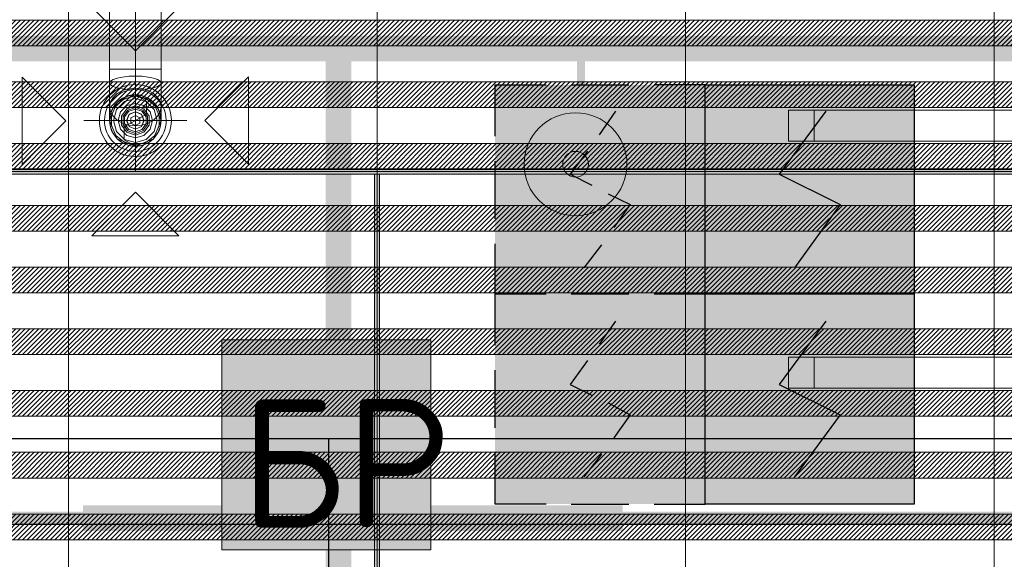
# Model space of a CAD drawing. Header units: millimetres. Extents: x -525784 to 178656, y -69521 to 385150.
# Tile 158 of 256: x -180898 to -178983, y 354916 to 355965. Entities that reach past the tile are written whole.
import ezdxf
from ezdxf import colors
from ezdxf.entities.mleader import LeaderData, LeaderLine
from ezdxf.math import Vec2, Vec3

# ---------------------------------------------------------------- set-up
doc = ezdxf.new("R2010")
doc.units = ezdxf.units.MM
for name, pattern in [('( Hidden )', [0.375, 0.25, -0.125]), ('DASHDOT', [25.4, 12.7, -6.35, 0, -6.35]), ('DOT', [6.35, 0, -6.35])]:
    doc.linetypes.add(name, pattern=pattern)
doc.layers.get('Defpoints').update_dxf_attribs({"color": 31})
for name, color, linetype, lineweight in [('_0', 7, 'Continuous', 13), ('dim_light', 12, 'Continuous', 9), ('dim_pot', 183, 'Continuous', 9), ('dim_razv', 93, 'DASHDOT', 9), ('light_pot', 52, 'Continuous', 15), ('pot sh', 183, 'Continuous', 15)]:
    doc.layers.add(name, color=color, linetype=linetype, lineweight=lineweight)
doc.layers.add('PDF13_0', color=30, linetype='Continuous', true_color=0xff7f00)
doc.layers.add('PDF7_Geometry', color=7, linetype='Continuous', true_color=0xaaaaaa)
for name, color, linetype in [('PDF13_ПС', 1, 'Continuous'), ('PDF13_ПС дымовой', 1, 'Continuous'), ('PDF_Text', 7, 'Continuous')]:
    doc.layers.add(name, color=color, linetype=linetype)
doc.layers.add('pol', color=7, linetype='Continuous', lineweight=15, true_color=0x738991)
doc.layers.add('Сводный план', color=1, linetype='Continuous', lineweight=0, true_color=0xff0000)
doc.styles.add('fl_iso paper', font='isocpeur.ttf', dxfattribs={"width": 0.8, "oblique": 10})
doc.styles.add('In tre', font='isocpeur.ttf', dxfattribs={"width": 0.8, "oblique": 10})
doc.styles.add('PDF ISOCPEUR', font='isocpeur.ttf')
doc.dimstyles.new('In tre 1_75', dxfattribs={"dimtxt": 220, "dimasz": 120, "dimexe": 60, "dimexo": 10, "dimgap": 50, "dimtad": 1, "dimdec": 0, "dimrnd": 5, "dimzin": 0, "dimdsep": 46, "dimtxsty": 'fl_iso paper', "dimblk": 'ARCHTICK', "dimcen": 0, "dimdle": 60, "dimadec": 0, "dimazin": 0, "dimtfac": 1, "dimtdec": 0, "dimtofl": 0, "dimtmove": 1, "dimatfit": 1, "dimfxl": 1, "dimtfill": 1, "dimtolj": 1, "dimtzin": 0, "dimarcsym": 1})

# ---------------------------------------------------------------- blocks, each defined once
blk = doc.blocks.new('*U3568')
at = {"layer": 'light_pot', "linetype": 'ByBlock', "lineweight": 0}
h = blk.add_hatch(color=252, dxfattribs=at)
h.dxf.hatch_style = 1
h.paths.add_polyline_path([(-500, 30), (-550, 30), (-550, -30), (-500, -30)])
h = blk.add_hatch(color=252, dxfattribs=at)
h.dxf.hatch_style = 1
h.paths.add_polyline_path([(500, 30), (550, 30), (550, -30), (500, -30)])
for points in [[(-500, 30), (-550, 30), (-550, -30), (-500, -30)], [(500, -30), (-500, -30), (-500, 30), (500, 30)], [(500, 30), (550, 30), (550, -30), (500, -30)]]:
    blk.add_lwpolyline(points, close=True, dxfattribs=at)
blk = doc.blocks.new('*U3569')
at = {"layer": 'light_pot', "color": 0, "linetype": 'ByBlock', "lineweight": -2, "transparency": 16777216}
for p in [(5200, 480), (5200, 0)]:
    blk.add_blockref('*U3568', p, dxfattribs=at)
blk = doc.blocks.new('_ArchTick')
at = {"color": 0, "linetype": 'ByBlock', "lineweight": 9, "const_width": 0.15}
blk.add_lwpolyline([(-0.5, -0.5), (0.5, 0.5)], dxfattribs=at)
blk = doc.blocks.new('*D6211')
at = {"layer": 'Defpoints', "color": 0, "transparency": 16777216}
for p in [(-184052.9, 355259.2), (-178852.9, 355259.2), (-178852.9, 354984.8)]:
    blk.add_point(p, dxfattribs=at)
at = {"layer": 'dim_light', "color": 0, "lineweight": -2, "transparency": 16777216}
for p, q in [((-184052.9, 355249.2), (-184052.9, 354924.8)), ((-178852.9, 355249.2), (-178852.9, 354924.8)), ((-184112.9, 354984.8), (-178792.9, 354984.8))]:
    blk.add_line(p, q, dxfattribs=at)
at = {"layer": 'dim_light', "color": 0, "lineweight": -2, "transparency": 16777216, "xscale": 120, "yscale": 120, "zscale": 120, "rotation": 180}
blk.add_blockref('_ArchTick', (-184052.9, 354984.8), dxfattribs=at)
at = {"layer": 'dim_light', "color": 0, "lineweight": -2, "transparency": 16777216, "xscale": 120, "yscale": 120, "zscale": 120}
blk.add_blockref('_ArchTick', (-178852.9, 354984.8), dxfattribs=at)
at = {"layer": 'dim_light', "color": 0, "transparency": 16777216, "insert": (-181452.9, 355144.8), "char_height": 220, "attachment_point": 5, "style": 'fl_iso paper', "bg_fill": 3, "box_fill_scale": 1.1, "bg_fill_color": 256, "bg_fill_true_color": 13158600, "bg_fill_transparency": 0}
blk.add_mtext('\\A1;5200', dxfattribs=at)
blk = doc.blocks.new('*U12175')
at = {"layer": 'pol', "true_color": 0x007dfa, "transparency": 33554687}
h = blk.add_hatch(color=150, dxfattribs=at)
h.dxf.hatch_style = 1
h.paths.add_polyline_path([(23405.3, 0), (0, 0), (0, -10), (23405.3, -10)])
at = {"layer": 'pol', "color": 162, "true_color": 0x2c3cc9}
blk.add_lwpolyline([(23405.3, 0), (0, 0), (0, -10), (23405.3, -10)], close=True, dxfattribs=at)
blk = doc.blocks.new('*U12207')
at = {"layer": 'pol', "true_color": 0x007dfa, "transparency": 33554687}
h = blk.add_hatch(color=150, dxfattribs=at)
h.dxf.hatch_style = 1
h.paths.add_polyline_path([(909.2, 0), (0, 0), (0, -10), (909.2, -10)])
at = {"layer": 'pol', "color": 162, "true_color": 0x2c3cc9}
blk.add_lwpolyline([(909.2, 0), (0, 0), (0, -10), (909.2, -10)], close=True, dxfattribs=at)
blk = doc.blocks.new('ghftytytd')
at = {"layer": 'PDF7_Geometry', "color": 5, "lineweight": 18, "true_color": 0x0000ff}
for points in [[(11680, 9024.7), (11678.3, 9037.7), (11673.3, 9049.7), (11665.3, 9060.1), (11655, 9068), (11642.9, 9073), (11630, 9074.7), (11642.9, 9073), (11655, 9068), (11665.3, 9060.1), (11673.3, 9049.7), (11678.3, 9037.7), (11680, 9024.7), (11680, 9051.5), (11680, 9097.9), (11680, 9124.7), (11680, 9260)], [(11630, 9260), (11630, 9124.7), (11617.1, 9124.7), (11605, 9124.7), (11594.6, 9124.7), (11586.7, 9124.7), (11581.7, 9124.7), (11580, 9124.7), (11581.7, 9124.7), (11586.7, 9124.7), (11594.6, 9124.7), (11605, 9124.7), (11617.1, 9124.7), (11630, 9124.7)], [(11630, 9124.7), (11617.1, 9124.7), (11605, 9124.7), (11594.6, 9124.7), (11586.7, 9124.7), (11581.7, 9124.7), (11580, 9124.7)], [(11580, 9124.7), (11580, 9097.9)], [(11630, 8925), (11630, 9125)], [(11680, 9124.7), (11678.3, 9124.7), (11673.3, 9124.7), (11665.3, 9124.7), (11655, 9124.7), (11642.9, 9124.7), (11630, 9124.7)], [(11630, 9124.7), (11642.9, 9124.7), (11655, 9124.7), (11665.3, 9124.7), (11673.3, 9124.7), (11678.3, 9124.7), (11680, 9124.7)], [(11630, 9124.7), (11630, 9074.7)], [(11580, 9097.9), (11580, 9051.5)], [(11630, 9074.7), (11617.1, 9073), (11605, 9068), (11594.6, 9060.1), (11586.7, 9049.7), (11581.7, 9037.7), (11580, 9024.7)], [(11580, 9024.7), (11581.7, 9037.7), (11586.7, 9049.7), (11594.6, 9060.1), (11605, 9068), (11617.1, 9073), (11630, 9074.7)], [(11630, 9075), (11651.6, 9062.5), (11651.6, 9037.5), (11630, 9025), (11608.3, 9012.5), (11608.3, 8987.5), (11630, 8975)], [(11630, 9074.7), (11630, 9038.1)], [(11580, 9051.5), (11580, 9024.7)], [(11530, 9025), (11730, 9025)], [(11630, 9038.1), (11630, 9024.7)]]:
    blk.add_lwpolyline(points, dxfattribs=at)
for points in [[(11630, 9124.7), (11617.1, 9124.7), (11605, 9124.7), (11594.6, 9124.7), (11586.7, 9124.7), (11581.7, 9124.7), (11580, 9124.7), (11580, 9260), (11581.7, 9260), (11586.7, 9260), (11594.6, 9260), (11605, 9260), (11617.1, 9260), (11630, 9260)], [(11545.1, 9245), (11630, 9160.1), (11714.8, 9245)], [(11630, 9124.7), (11642.9, 9124.7), (11655, 9124.7), (11665.3, 9124.7), (11673.3, 9124.7), (11678.3, 9124.7), (11680, 9124.7), (11678.3, 9124.7), (11673.3, 9124.7), (11665.3, 9124.7), (11655, 9124.7), (11642.9, 9124.7)], [(11410.2, 9109.5), (11495.1, 9024.6), (11410.2, 8939.7)], [(11680, 9097.9), (11678.3, 9101.4), (11673.3, 9104.6), (11665.3, 9107.4), (11655, 9109.5), (11642.9, 9110.9), (11630, 9111.3), (11617.1, 9110.9), (11605, 9109.5), (11594.6, 9107.4), (11586.7, 9104.6), (11581.7, 9101.4), (11580, 9097.9), (11581.7, 9094.5), (11586.7, 9091.2), (11594.6, 9088.4), (11605, 9086.3), (11617.1, 9085), (11630, 9084.5), (11642.9, 9085), (11655, 9086.3), (11665.3, 9088.4), (11673.3, 9091.2), (11678.3, 9094.5)], [(11849.8, 9109.8), (11765, 9025), (11849.8, 8940.1)], [(11680, 9051.5), (11678.3, 9061), (11673.3, 9069.8), (11665.3, 9077.4), (11655, 9083.2), (11642.9, 9086.9), (11630, 9088.1), (11617.1, 9086.9), (11605, 9083.2), (11594.6, 9077.4), (11586.7, 9069.8), (11581.7, 9061), (11580, 9051.5), (11581.7, 9042), (11586.7, 9033.2), (11594.6, 9025.6), (11605, 9019.8), (11617.1, 9016.1), (11630, 9014.9), (11642.9, 9016.1), (11655, 9019.8), (11665.3, 9025.6), (11673.3, 9033.2), (11678.3, 9042)], [(11580, 9025), (11594.6, 8989.6), (11630, 8975), (11665.3, 8989.6), (11680, 9025), (11665.3, 9060.3), (11630, 9075), (11594.6, 9060.3)], [(11630, 9072.5), (11609.4, 9067.8), (11592.9, 9054.6), (11583.7, 9035.5), (11583.7, 9014.4), (11592.9, 8995.4), (11609.4, 8982.2), (11630, 8977.5), (11650.6, 8982.2), (11667.1, 8995.4), (11676.3, 9014.4), (11676.3, 9035.5), (11667.1, 9054.6), (11650.6, 9067.8)], [(11630, 8982.5), (11608.7, 8988.2), (11593.2, 9003.7), (11587.5, 9025), (11593.2, 9046.2), (11608.7, 9061.8), (11630, 9067.5), (11651.2, 9061.8), (11666.8, 9046.2), (11672.5, 9025), (11666.8, 9003.7), (11651.2, 8988.2)], [(11630, 9058.3), (11613.3, 9053.9), (11601.1, 9041.7), (11596.7, 9025), (11601.1, 9008.3), (11613.3, 8996.1), (11630, 8991.6), (11646.7, 8996.1), (11658.9, 9008.3), (11663.3, 9025), (11658.9, 9041.7), (11646.7, 9053.9)], [(11630, 8996.6), (11613.3, 9002.1), (11603, 9016.2), (11603, 9033.7), (11613.3, 9047.9), (11630, 9053.3), (11646.7, 9047.9), (11656.9, 9033.7), (11656.9, 9016.2), (11646.7, 9002.1)], [(11630, 9050), (11615.3, 9045.2), (11606.2, 9032.7), (11606.2, 9017.2), (11615.3, 9004.7), (11630, 9000), (11644.7, 9004.7), (11653.8, 9017.2), (11653.8, 9032.7), (11644.7, 9045.2)], [(11630, 9047), (11617.1, 9042.8), (11609.1, 9031.8), (11609.1, 9018.2), (11617.1, 9007.2), (11630, 9003), (11642.9, 9007.2), (11650.9, 9018.2), (11650.9, 9031.8), (11642.9, 9042.8)], [(11630, 9008), (11618, 9013), (11613, 9025), (11618, 9037), (11630, 9042), (11642, 9037), (11647, 9025), (11642, 9013)], [(11630, 9041.7), (11618.2, 9036.7), (11613.3, 9025), (11618.2, 9013.2), (11630, 9008.3), (11641.8, 9013.2), (11646.7, 9025), (11641.8, 9036.7)], [(11580, 9024.7), (11581.7, 9011.8), (11586.7, 8999.7), (11594.6, 8989.4), (11605, 8981.4), (11617.1, 8976.4), (11630, 8974.7), (11642.9, 8976.4), (11655, 8981.4), (11665.3, 8989.4), (11673.3, 8999.7), (11678.3, 9011.8), (11680, 9024.7), (11678.3, 9011.8), (11673.3, 8999.7), (11665.3, 8989.4), (11655, 8981.4), (11642.9, 8976.4), (11630, 8974.7), (11617.1, 8976.4), (11605, 8981.4), (11594.6, 8989.4), (11586.7, 8999.7), (11581.7, 9011.8)], [(11630, 9035), (11621.3, 9030), (11621.3, 9020), (11630, 9015), (11638.6, 9020), (11638.6, 9030)], [(11545.1, 8801), (11630, 8885.9), (11714.8, 8801)]]:
    blk.add_lwpolyline(points, close=True, dxfattribs=at)
for points in [[(11560, 9025, 0.999748), (11700, 9025, 0.999748)], [(11570, 9025, 0.999706), (11690, 9025, 1.000294)]]:
    blk.add_lwpolyline(points, format="xyb", close=True, dxfattribs=at)
for centre, radius, start, end in [((11630, 9024.9), 70, 0.0144, 179.9856), ((11630, 9025), 60, 359.9832, 180.0168), ((11630, 9025), 50, 359.9798, 180.0202), ((11630, 9025), 50, 359.9798, 180.0202), ((11630, 9025), 50, 359.9798, 180.0202), ((11630, 9025), 50, 359.9798, 180.0202), ((11630, 9025), 70, 180.0144, 359.9856), ((11630, 9025), 60, 180.0168, 359.9832), ((11630, 9025), 50, 180.0202, 359.9798), ((11630, 9025), 50, 180.0202, 359.9798), ((11630, 9025), 50, 180.0202, 359.9798), ((11630, 9025), 50, 180.0202, 359.9798)]:
    blk.add_arc(centre, radius, start, end, dxfattribs=at)
blk = doc.blocks.new('kggfdrrrv44')
at = {"layer": 'PDF13_0', "lineweight": 25}
for points in [[(30393.3, 8406.3), (23962.9, 8406.3), (23962.9, 7335.2), (23067.5, 7335.2), (23067.5, 8406.3), (16410.6, 8406.3), (16410.6, 7477.1), (15889.9, 7477.1), (15889.9, 8406.3), (7922.7, 8406.3)], [(12005.8, 8406.3), (12005.8, 5178.2)]]:
    blk.add_lwpolyline(points, dxfattribs=at)
at = {"layer": 'PDF13_ПС', "lineweight": 9}
blk.add_lwpolyline([(11798.3, 8190.4), (11798.3, 8393.6), (11798.3, 8598.9), (12001.5, 8598.9), (12204.7, 8598.9), (12204.7, 8393.6), (12204.7, 8190.4), (12001.5, 8190.4)], close=True, dxfattribs=at)
at = {"layer": 'PDF13_ПС', "color": 7, "true_color": 0xffffff, "transparency": 33554559}
for points in [[(12204.7, 8598.9), (11798.3, 8598.9), (12204.7, 8393.6)], [(11798.3, 8598.9), (12204.7, 8393.6), (11798.3, 8393.6)], [(12204.7, 8393.6), (11798.3, 8393.6), (12204.7, 8190.4)], [(11798.3, 8393.6), (12204.7, 8190.4), (11798.3, 8190.4)]]:
    blk.add_solid(points, dxfattribs=at)
at = {"layer": 'PDF13_ПС дымовой', "color": 230, "lineweight": 25, "true_color": 0xff007f}
for points in [[(12329.6, 8994.7), (12329.6, 9094.2), (12429.1, 9094.2)], [(12477.8, 9094.2), (12590, 9094.2)], [(12738.2, 8994.7), (12738.2, 9094.2), (12638.7, 9094.2)], [(12532.8, 8996.8), (12564.6, 9043.4)], [(12509.6, 8965.1), (12475.7, 8920.6), (12518, 8899.5)], [(12329.6, 8833.8), (12329.6, 8946)], [(12738.2, 8833.8), (12738.2, 8946)], [(12549.8, 8882.5), (12592.1, 8861.4), (12560.4, 8816.9)], [(12329.6, 8588.3), (12329.6, 8687.8), (12429.1, 8687.8), (12329.6, 8687.8), (12329.6, 8785.2)], [(12503.2, 8738.6), (12537.1, 8783)], [(12738.2, 8588.3), (12738.2, 8687.8), (12638.7, 8687.8), (12738.2, 8687.8), (12738.2, 8785.2)], [(12532.8, 8590.4), (12564.6, 8634.9)], [(12509.6, 8558.7), (12475.7, 8512.1), (12518, 8490.9)], [(12329.6, 8427.4), (12329.6, 8539.6)], [(12738.2, 8427.4), (12738.2, 8539.6)], [(12549.8, 8476.1), (12592.1, 8452.8), (12560.4, 8408.4)], [(12429.1, 8279.3), (12329.6, 8279.3), (12329.6, 8378.8)], [(12503.2, 8332.2), (12537.1, 8376.6)], [(12638.7, 8279.3), (12738.2, 8279.3), (12738.2, 8378.8)], [(12477.8, 8279.3), (12590, 8279.3)]]:
    blk.add_lwpolyline(points, dxfattribs=at)
at = {"layer": 'PDF13_ПС дымовой', "lineweight": 30}
for points in [[(13144.6, 9094.2), (13144.6, 8891), (13144.6, 8687.8), (12941.4, 8687.8), (12738.2, 8687.8), (12738.2, 8891), (12738.2, 9094.2), (12941.4, 9094.2)], [(13144.6, 8687.8), (13144.6, 8482.5), (13144.6, 8279.3), (12941.4, 8279.3), (12738.2, 8279.3), (12738.2, 8482.5), (12738.2, 8687.8), (12941.4, 8687.8)]]:
    blk.add_lwpolyline(points, close=True, dxfattribs=at)
for points in [[(12973.1, 9043.4), (12882.1, 8920.6), (13000.6, 8861.4), (12911.7, 8738.6)], [(12973.1, 8634.9), (12882.1, 8512.1), (13000.6, 8452.8), (12911.7, 8332.2)]]:
    blk.add_lwpolyline(points, dxfattribs=at)
at = {"layer": 'PDF13_ПС дымовой', "color": 230, "lineweight": 25, "true_color": 0xff007f}
blk.add_lwpolyline([(12590, 8687.8), (12477.8, 8687.8)], close=True, dxfattribs=at)
at = {"layer": 'PDF13_ПС дымовой', "color": 7, "true_color": 0xffffff, "transparency": 33554559}
for points in [[(12738.2, 9094.2), (12329.6, 9094.2), (12738.2, 8687.8)], [(12329.6, 9094.2), (12738.2, 8687.8), (12329.6, 8687.8)], [(13144.6, 9094.2), (12738.2, 9094.2), (13144.6, 8891)], [(12738.2, 9094.2), (13144.6, 8891), (12738.2, 8891)], [(13144.6, 8891), (12738.2, 8891), (13144.6, 8687.8)], [(12738.2, 8891), (13144.6, 8687.8), (12738.2, 8687.8)], [(12738.2, 8687.8), (12329.6, 8687.8), (12738.2, 8279.3)], [(12329.6, 8687.8), (12738.2, 8279.3), (12329.6, 8279.3)], [(13144.6, 8687.8), (12738.2, 8687.8), (13144.6, 8482.5)], [(12738.2, 8687.8), (13144.6, 8482.5), (12738.2, 8482.5)], [(13144.6, 8482.5), (12738.2, 8482.5), (13144.6, 8279.3)], [(12738.2, 8482.5), (13144.6, 8279.3), (12738.2, 8279.3)]]:
    blk.add_solid(points, dxfattribs=at)
at = {"layer": 'PDF_Text', "color": 1, "insert": (11833.4, 8233.6), "char_height": 249.99, "attachment_point": 7, "style": 'PDF ISOCPEUR'}
blk.add_mtext('БР', dxfattribs=at)
blk = doc.blocks.new('ghfrrdx644')
at = {"layer": 'Сводный план', "lineweight": 13, "true_color": 0x00c200}
h = blk.add_hatch(color=92, dxfattribs=at)
h.dxf.hatch_style = 1
edge = h.paths.add_edge_path()
edge.add_arc((13912.2, 6985.6), 25, 0, 360)
at = {"layer": 'Сводный план', "color": 96, "true_color": 0x008000}
for points, const_width in [([(32006, 7210.4), (8249.1, 7210.4), (8252.9, 4567.2)], 50), ([(13451, 7210.4), (13451, 5960.4)], 50), ([(13922.8, 7216.3), (13922.8, 7095)], 15)]:
    blk.add_lwpolyline(points, dxfattribs=dict(at, const_width=const_width))
at = {"layer": 'Сводный план', "color": 92, "lineweight": 13, "true_color": 0x00c200}
for radius in [100, 25]:
    blk.add_circle((13912.2, 6985.6), radius, dxfattribs=at)

msp = doc.modelspace()

# ---------------------------------------------------------------- hatches: boundary and pattern name
at = {"layer": '_0', "transparency": 33554534}
h = msp.add_hatch(color=252, dxfattribs=at)
h.dxf.hatch_style = 1
h.paths.add_polyline_path([(-154802.1, 346193.4), (-192753.7, 346193.4), (-192753.7, 376145), (-154802.1, 376145)])
h.paths.add_polyline_path([(-161802.9, 356694.2), (-161802.9, 356294.2), (-161302.9, 356294.2), (-161302.9, 353444.2), (-163402.9, 353444.2), (-163402.9, 354644.2), (-183902.9, 354644.2), (-183902.9, 353444.2), (-186502.9, 353444.2), (-186502.9, 355844.2), (-186002.9, 355844.2), (-186002.9, 356694.2), (-183902.9, 356694.2), (-183902.9, 360744.2), (-179002.9, 360744.2), (-179002.9, 359244.2), (-177402.9, 359244.2), (-177402.9, 365644.2), (-185752.9, 365644.2), (-185752.9, 367444.2), (-185753.5, 367444.2), (-185753.5, 367644.2), (-183902.9, 367644.2), (-183902.9, 367694.2), (-163952.9, 367694.2), (-163952.9, 369444.2), (-160672.9, 369444.2), (-160672.9, 367444.2), (-161752.9, 367444.2), (-161752.9, 365644.2), (-169802.9, 365644.2), (-169802.9, 356694.2)], flags=16)

# ---------------------------------------------------------------- block references
at = {"layer": 'light_pot'}
msp.add_blockref('*U3569', (-184052.9, 355279), dxfattribs=at)

# ---------------------------------------------------------------- next in the draw order: dimensions: what is measured, and where the dimension line sits
at = {"layer": 'dim_light'}
dim = msp.add_linear_dim(base=(-178852.9, 354984.8), p1=(-184052.9, 355259.2), p2=(-178852.9, 355259.2), dimstyle='In tre 1_75', dxfattribs=at)
dim.commit()
dim.dimension.update_dxf_attribs({"geometry": '*D6211', "text_midpoint": (-181452.9, 355144.8)})

# ---------------------------------------------------------------- next in the draw order: leaders
at = {"layer": 'dim_pot', "color": 0, "linetype": 'ByBlock'}
ml = msp.add_multileader_mtext('Standard', dxfattribs=at)
ml.set_content('Подвесной потолок ГКЛ', style='In tre')
ml.set_leader_properties()
ml.build(insert=Vec2(0, 0))
ml.multileader.update_dxf_attribs({"text_left_attachment_type": 6, "text_right_attachment_type": 6, "dogleg_length": 1, "arrow_head_size": 0, "scale": 50})
ctx = ml.context
ctx.base_point, ctx.scale, ctx.char_height, ctx.arrow_head_size, ctx.landing_gap_size, ctx.plane_origin = Vec3(-109797.6, 353319.8), 50, 200, 0, 4.5, Vec3(-118736.4, 358159.8)
ctx.left_attachment, ctx.right_attachment, ctx.text_align_type = 6, 6, 2
notes = []
notes.append((ctx, [(0, (1, 1, 0), (-109847.6, 353319.8), (1, 0), 50, [(1, [(-110676.6, 356957.4)], 0, [])])]))
ctx.mtext.insert, ctx.mtext.width, ctx.mtext.defined_height, ctx.mtext.alignment, ctx.mtext.flow_direction = Vec3(-107405.8, 353559.8), 2609.327, 696.6, 3, 5
ctx.mtext.has_bg_fill, ctx.mtext.bg_color, ctx.mtext.bg_scale_factor, ctx.mtext.bg_transparency, ctx.mtext.use_window_bg_color = 1, -1027028792, 1.5, 0, 1
for ctx, leaders in notes:
    for number, flags, end, landing, length, lines in leaders:
        leader = LeaderData()
        leader.index, (leader.has_last_leader_line, leader.has_dogleg_vector, leader.attachment_direction) = number, flags
        leader.last_leader_point, leader.dogleg_vector, leader.dogleg_length = Vec3(end), Vec3(landing), length
        for number, points, colour, breaks in lines:
            line = LeaderLine()
            line.index, line.vertices, line.color, line.breaks = number, Vec3.list(points), colors.encode_raw_color(colour), breaks
            leader.lines.append(line)
        ctx.leaders.append(leader)

# ---------------------------------------------------------------- next in the draw order: leaders
ml = msp.add_multileader_mtext('Standard', dxfattribs=at)
ml.set_content('Лючок 500х500 для обслуживания модулей управления клапанами, расположение уточнить по месту', style='In tre')
ml.set_leader_properties()
ml.build(insert=Vec2(0, 0))
ml.multileader.update_dxf_attribs({"text_left_attachment_type": 6, "text_right_attachment_type": 6, "dogleg_length": 1, "arrow_head_size": 0, "scale": 50})
ctx = ml.context
ctx.base_point, ctx.scale, ctx.char_height, ctx.arrow_head_size, ctx.landing_gap_size, ctx.plane_origin = Vec3(-116245.5, 353038.6), 50, 200, 0, 4.5, Vec3(-112880.5, 358156.1)
ctx.left_attachment, ctx.right_attachment, ctx.text_align_type = 6, 6, 2
notes = []
notes.append((ctx, [(1, (1, 1, 0), (-112668.8, 353038.6), (-1, 0), 50, [(1, [(-111787.5, 356944.2)], 0, [])])]))
ctx.mtext.insert, ctx.mtext.width, ctx.mtext.defined_height, ctx.mtext.alignment, ctx.mtext.flow_direction = Vec3(-112723.3, 353298.6), 3637.528, 407.5, 3, 5
ctx.mtext.has_bg_fill, ctx.mtext.bg_color, ctx.mtext.bg_scale_factor, ctx.mtext.bg_transparency, ctx.mtext.use_window_bg_color = 1, -1027028792, 1.5, 0, 1
for ctx, leaders in notes:
    for number, flags, end, landing, length, lines in leaders:
        leader = LeaderData()
        leader.index, (leader.has_last_leader_line, leader.has_dogleg_vector, leader.attachment_direction) = number, flags
        leader.last_leader_point, leader.dogleg_vector, leader.dogleg_length = Vec3(end), Vec3(landing), length
        for number, points, colour, breaks in lines:
            line = LeaderLine()
            line.index, line.vertices, line.color, line.breaks = number, Vec3.list(points), colors.encode_raw_color(colour), breaks
            leader.lines.append(line)
        ctx.leaders.append(leader)

# ---------------------------------------------------------------- next in the draw order: hatches: boundary and pattern name
at = {"layer": 'pot sh', "linetype": 'ByBlock', "lineweight": 0, "true_color": 0x91caaf}
h = msp.add_hatch(dxfattribs=at)
h.set_pattern_fill('ANSI31', color=253, scale=2, angle=180)
h.set_pattern_definition([(225, (-232889.5126, 346214.1777), (4.49012806, -4.49012806), [])])
h.paths.add_polyline_path([(-185782.9, 355964.2), (-161522.9, 355964.2), (-161522.9, 355914.2), (-185782.9, 355914.2)])
h = msp.add_hatch(dxfattribs=at)
h.set_pattern_fill('ANSI31', color=253, scale=2, angle=180)
h.set_pattern_definition([(225, (-232889.5126, 346094.1777), (4.49012806, -4.49012806), [])])
h.paths.add_polyline_path([(-185782.9, 355844.2), (-161522.9, 355844.2), (-161522.9, 355794.2), (-185782.9, 355794.2)])
h = msp.add_hatch(dxfattribs=at)
h.set_pattern_fill('ANSI31', color=253, scale=2, angle=180)
h.set_pattern_definition([(225, (-232889.5126, 345974.1777), (4.49012806, -4.49012806), [])])
h.paths.add_polyline_path([(-185782.9, 355724.2), (-161522.9, 355724.2), (-161522.9, 355674.2), (-185782.9, 355674.2)])
h = msp.add_hatch(dxfattribs=at)
h.set_pattern_fill('ANSI31', color=253, scale=2, angle=180)
h.set_pattern_definition([(225, (-232889.5126, 345854.1777), (4.49012806, -4.49012806), [])])
h.paths.add_polyline_path([(-186282.9, 355604.2), (-161522.9, 355604.2), (-161522.9, 355554.2), (-186282.9, 355554.2)])
h = msp.add_hatch(dxfattribs=at)
h.set_pattern_fill('ANSI31', color=253, scale=2, angle=180)
h.set_pattern_definition([(225, (-232889.5126, 345734.1777), (4.49012806, -4.49012806), [])])
h.paths.add_polyline_path([(-186282.9, 355484.2), (-161522.9, 355484.2), (-161522.9, 355434.2), (-186282.9, 355434.2)])
h = msp.add_hatch(dxfattribs=at)
h.set_pattern_fill('ANSI31', color=253, scale=2, angle=180)
h.set_pattern_definition([(225, (-232889.5126, 345614.1777), (4.49012806, -4.49012806), [])])
h.paths.add_polyline_path([(-186282.9, 355364.2), (-161522.9, 355364.2), (-161522.9, 355314.2), (-186282.9, 355314.2)])
h = msp.add_hatch(dxfattribs=at)
h.set_pattern_fill('ANSI31', color=253, scale=2, angle=180)
h.set_pattern_definition([(225, (-232889.5126, 345494.1777), (4.49012806, -4.49012806), [])])
h.paths.add_polyline_path([(-186282.9, 355244.2), (-161522.9, 355244.2), (-161522.9, 355194.2), (-186282.9, 355194.2)])
h = msp.add_hatch(dxfattribs=at)
h.set_pattern_fill('ANSI31', color=253, scale=2, angle=180)
h.set_pattern_definition([(225, (-232889.5126, 345374.1777), (4.49012806, -4.49012806), [])])
h.paths.add_polyline_path([(-186282.9, 355124.2), (-161522.9, 355124.2), (-161522.9, 355074.2), (-186282.9, 355074.2)])
h = msp.add_hatch(dxfattribs=at)
h.set_pattern_fill('ANSI31', color=253, scale=2, angle=180)
h.set_pattern_definition([(225, (-232889.5126, 345254.1777), (4.49012806, -4.49012806), [])])
h.paths.add_polyline_path([(-186282.9, 355004.2), (-161522.9, 355004.2), (-161522.9, 354954.2), (-186282.9, 354954.2)])

# ---------------------------------------------------------------- next in the draw order: linework, layer by layer
at = {"layer": 'pot sh'}
for points in [[(-185782.9, 355964.2), (-161522.9, 355964.2), (-161522.9, 355914.2), (-185782.9, 355914.2)], [(-185782.9, 355844.2), (-161522.9, 355844.2), (-161522.9, 355794.2), (-185782.9, 355794.2)], [(-185782.9, 355724.2), (-161522.9, 355724.2), (-161522.9, 355674.2), (-185782.9, 355674.2)], [(-186282.9, 355604.2), (-161522.9, 355604.2), (-161522.9, 355554.2), (-186282.9, 355554.2)], [(-186282.9, 355484.2), (-161522.9, 355484.2), (-161522.9, 355434.2), (-186282.9, 355434.2)], [(-186282.9, 355364.2), (-161522.9, 355364.2), (-161522.9, 355314.2), (-186282.9, 355314.2)], [(-186282.9, 355244.2), (-161522.9, 355244.2), (-161522.9, 355194.2), (-186282.9, 355194.2)], [(-186282.9, 355124.2), (-161522.9, 355124.2), (-161522.9, 355074.2), (-186282.9, 355074.2)], [(-186282.9, 355004.2), (-161522.9, 355004.2), (-161522.9, 354954.2), (-186282.9, 354954.2)]]:
    msp.add_lwpolyline(points, close=True, dxfattribs=at)

# ---------------------------------------------------------------- next in the draw order: leaders
at = {"layer": 'dim_pot', "color": 0, "linetype": 'ByBlock'}
ml = msp.add_multileader_mtext('Standard', dxfattribs=at)
ml.set_content('Подвесной потолок ГКЛ', style='In tre')
ml.set_leader_properties()
ml.build(insert=Vec2(0, 0))
ml.multileader.update_dxf_attribs({"text_left_attachment_type": 6, "text_right_attachment_type": 6, "dogleg_length": 1, "arrow_head_size": 0, "scale": 50})
ctx = ml.context
ctx.base_point, ctx.scale, ctx.char_height, ctx.arrow_head_size, ctx.landing_gap_size, ctx.plane_origin = Vec3(-172363.3, 353319.8), 50, 200, 0, 4.5, Vec3(-181302, 358159.8)
ctx.left_attachment, ctx.right_attachment, ctx.text_align_type = 6, 6, 2
notes = []
notes.append((ctx, [(0, (1, 1, 0), (-172413.3, 353319.8), (1, 0), 50, [(1, [(-173242.3, 356957.4)], 0, [])])]))
ctx.mtext.insert, ctx.mtext.width, ctx.mtext.defined_height, ctx.mtext.alignment, ctx.mtext.flow_direction = Vec3(-169971.5, 353559.8), 2609.327, 696.6, 3, 5
ctx.mtext.has_bg_fill, ctx.mtext.bg_color, ctx.mtext.bg_scale_factor, ctx.mtext.bg_transparency, ctx.mtext.use_window_bg_color = 1, -1027028792, 1.5, 0, 1
for ctx, leaders in notes:
    for number, flags, end, landing, length, lines in leaders:
        leader = LeaderData()
        leader.index, (leader.has_last_leader_line, leader.has_dogleg_vector, leader.attachment_direction) = number, flags
        leader.last_leader_point, leader.dogleg_vector, leader.dogleg_length = Vec3(end), Vec3(landing), length
        for number, points, colour, breaks in lines:
            line = LeaderLine()
            line.index, line.vertices, line.color, line.breaks = number, Vec3.list(points), colors.encode_raw_color(colour), breaks
            leader.lines.append(line)
        ctx.leaders.append(leader)

# ---------------------------------------------------------------- next in the draw order: leaders
ml = msp.add_multileader_mtext('Standard', dxfattribs=at)
ml.set_content('Лючок 500х500 для обслуживания модулей управления клапанами, расположение уточнить по месту', style='In tre')
ml.set_leader_properties()
ml.build(insert=Vec2(0, 0))
ml.multileader.update_dxf_attribs({"text_left_attachment_type": 6, "text_right_attachment_type": 6, "dogleg_length": 1, "arrow_head_size": 0, "scale": 50})
ctx = ml.context
ctx.base_point, ctx.scale, ctx.char_height, ctx.arrow_head_size, ctx.landing_gap_size, ctx.plane_origin = Vec3(-178811.2, 353038.6), 50, 200, 0, 4.5, Vec3(-175446.2, 358156.1)
ctx.left_attachment, ctx.right_attachment, ctx.text_align_type = 6, 6, 2
notes = []
notes.append((ctx, [(1, (1, 1, 0), (-175234.5, 353038.6), (-1, 0), 50, [(1, [(-174353.1, 356944.2)], 0, [])])]))
ctx.mtext.insert, ctx.mtext.width, ctx.mtext.defined_height, ctx.mtext.alignment, ctx.mtext.flow_direction = Vec3(-175289, 353298.6), 3637.528, 407.5, 3, 5
ctx.mtext.has_bg_fill, ctx.mtext.bg_color, ctx.mtext.bg_scale_factor, ctx.mtext.bg_transparency, ctx.mtext.use_window_bg_color = 1, -1027028792, 1.5, 0, 1
for ctx, leaders in notes:
    for number, flags, end, landing, length, lines in leaders:
        leader = LeaderData()
        leader.index, (leader.has_last_leader_line, leader.has_dogleg_vector, leader.attachment_direction) = number, flags
        leader.last_leader_point, leader.dogleg_vector, leader.dogleg_length = Vec3(end), Vec3(landing), length
        for number, points, colour, breaks in lines:
            line = LeaderLine()
            line.index, line.vertices, line.color, line.breaks = number, Vec3.list(points), colors.encode_raw_color(colour), breaks
            leader.lines.append(line)
        ctx.leaders.append(leader)

# ---------------------------------------------------------------- next in the draw order: linework, layer by layer
at = {"layer": 'dim_razv', "color": 172, "linetype": 'DOT', "ltscale": 0.1, "true_color": 0x0000cc, "const_width": 50}
msp.add_lwpolyline([(-180775, 354996.4), (-179725, 354996.4)], dxfattribs=at)
at = {"layer": 'dim_razv', "color": 1, "linetype": '( Hidden )', "ltscale": 10, "true_color": 0xff0a0a, "const_width": 25}
for points in [[(-180775, 354996.4), (-184282.9, 354996.4), (-184282.9, 353746.4), (-185148.2, 353742.9)], [(-171565, 354996.4), (-179725, 354996.4)]]:
    msp.add_lwpolyline(points, dxfattribs=at)
at = {"layer": 'pol'}
msp.add_lwpolyline([(-178402.8, 355670.1), (-178402.8, 356870.1), (-179002.8, 356870.1), (-179002.8, 355670.1)], close=True, dxfattribs=at)
for points in [[(-179002.9, 356650.1), (-179002.9, 356650.1), (-179002.9, 355670.1), (-179602.9, 355670.1), (-179602.9, 356494.2)], [(-180802.9, 356494.2), (-180802.9, 355670.1), (-181402.9, 355670.1), (-181402.9, 356494.2)], [(-180202.9, 356494.2), (-180202.9, 355670.1), (-180802.9, 355670.1), (-180802.9, 356494.2)], [(-179602.9, 356494.2), (-179602.9, 355670.1), (-180202.9, 355670.1), (-180202.9, 356494.2)], [(-180802.9, 354874.2), (-180802.9, 354874.2), (-180802.9, 355670.1), (-181402.9, 355670.1), (-181402.9, 354894.2)], [(-180202.9, 354755.9), (-180202.9, 355670.1), (-180802.9, 355670.1), (-180802.9, 354755.9)], [(-179602.9, 354894.2), (-179602.9, 355670.1), (-180202.9, 355670.1), (-180202.9, 354755.9)], [(-179002.9, 354894.2), (-179002.9, 355670.1), (-179602.9, 355670.1), (-179602.9, 354894.2)], [(-178402.9, 354894.2), (-178402.9, 355670.1), (-179002.9, 355670.1), (-179002.9, 354894.2)]]:
    msp.add_lwpolyline(points, dxfattribs=at)

# ---------------------------------------------------------------- next in the draw order: block references
at = {"layer": 'pol', "xscale": -1}
for name, p, rotation in [('*U12175', (-185602.9, 355665.1), 180), ('*U12207', (-180207.9, 355665.1), 90)]:
    msp.add_blockref(name, p, dxfattribs=dict(at, rotation=rotation))
at = {"layer": 'Сводный план'}
for name, p in [('kggfdrrrv44', (-192302.9, 346744.2)), ('ghfrrdx644', (-193729, 348698.6)), ('ghftytytd', (-192302.9, 346744.2))]:
    msp.add_blockref(name, p, dxfattribs=at)

doc.saveas('drawing.dxf')
